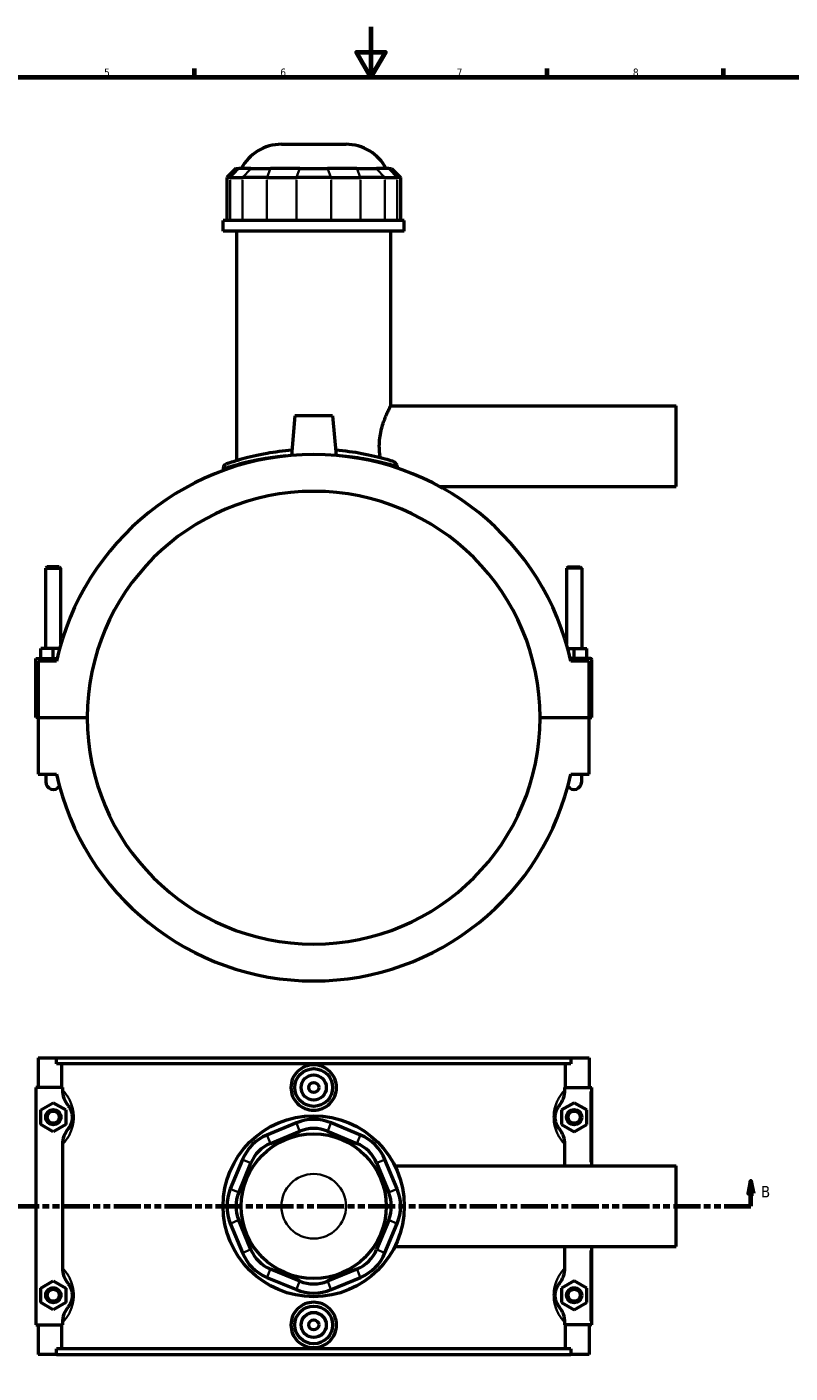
# Model space of a CAD drawing. Header units: millimetres. Extents: x 0 to 898, y -421 to 997.
# Tile 4 of 6: x 284 to 587, y 59 to 594. Entities that reach past the tile are written whole.
import ezdxf

# ---------------------------------------------------------------- set-up
doc = ezdxf.new("R2010")
doc.units = ezdxf.units.MM
doc.linetypes.add('DOUBLE_DASH_CHAIN', pattern=[1.2403, 0.6614, -0.0827, 0.1654, -0.0827, 0.1654, -0.0827])
for name, color, linetype, lineweight in [('Border (ANSI)', 7, 'Continuous', 70), ('Section Line (ANSI)', 7, 'DOUBLE_DASH_CHAIN', 70), ('Visible (ANSI)', 7, 'Continuous', 50), ('Visible Narrow (ANSI)', 7, 'Continuous', 35)]:
    doc.layers.add(name, color=color, linetype=linetype, lineweight=lineweight)
doc.styles.add('Label Text (ANSI)', font='tahoma.ttf')
doc.styles.add('Note Text (ANSI)', font='tahoma.ttf')

# ---------------------------------------------------------------- blocks, each defined once
blk = doc.blocks.new('Borders Default Border')
at = {"layer": 'Border (ANSI)'}
for p, q in [((350.42, 574), (350.42, 577.45)), ((490.58, 574), (490.58, 577.45)), ((560.67, 574), (560.67, 577.45))]:
    blk.add_line(p, q, dxfattribs=at)
at = {"layer": 'Border (ANSI)', "flags": 128}
for points in [[(420.5, 594), (420.5, 574), (414.73, 584), (426.27, 584), (420.5, 574)], [(20, 20), (20, 574), (821, 574), (821, 20), (20, 20)]]:
    blk.add_lwpolyline(points, dxfattribs=at)
at = {"layer": 'Border (ANSI)', "color": 230, "true_color": 0xff0080, "char_height": 3.05, "attachment_point": 7, "style": 'Note Text (ANSI)'}
for s, insert in [('5', (314.48, 574.34)), ('6', (384.49, 574.34)), ('7', (454.6, 574.4)), ('8', (524.63, 574.33))]:
    blk.add_mtext(s, dxfattribs=dict(at, insert=insert))
blk = doc.blocks.new('2dTransSection0')
at = {"layer": 'Section Line (ANSI)', "linetype": 'Continuous'}
for p, q in [((196.96, 135.1), (195.96, 130.1)), ((196.96, 130.1), (196.96, 135.1)), ((197.96, 130.1), (196.96, 135.1)), ((571.55, 135.1), (570.55, 130.1)), ((571.55, 130.1), (571.55, 135.1)), ((572.55, 130.1), (571.55, 135.1)), ((195.96, 130.1), (197.96, 130.1)), ((196.96, 125.1), (196.96, 130.1)), ((570.55, 130.1), (572.55, 130.1)), ((571.55, 125.1), (571.55, 130.1)), ((196.96, 125.1), (207.58, 125.1)), ((560.94, 125.1), (571.55, 125.1))]:
    blk.add_line(p, q, dxfattribs=at)
at = {"layer": 'Section Line (ANSI)', "linetype": 'DOUBLE_DASH_CHAIN', "ltscale": 16.303146}
blk.add_line((196.96, 125.1), (571.55, 125.1), dxfattribs=at)
at = {"layer": 'Section Line (ANSI)', "linetype": 'Continuous', "flags": 128}
for points in [[(197.96, 130.1), (196.96, 135.1), (195.96, 130.1), (197.96, 130.1)], [(572.55, 130.1), (571.55, 135.1), (570.55, 130.1), (572.55, 130.1)]]:
    blk.add_lwpolyline(points, dxfattribs=at)
at = {"layer": 'Section Line (ANSI)'}
for points in [[(197.96, 130.1), (196.96, 135.1), (195.96, 130.1), (197.96, 130.1)], [(572.55, 130.1), (571.55, 135.1), (570.55, 130.1), (572.55, 130.1)]]:
    blk.add_solid(points, dxfattribs=at)
at = {"layer": 'Section Line (ANSI)', "char_height": 4.57, "attachment_point": 7, "style": 'Label Text (ANSI)'}
for insert in [(190.21, 128.6), (575.51, 128.6)]:
    blk.add_mtext('B', dxfattribs=dict(at, insert=insert))

msp = doc.modelspace()

# ---------------------------------------------------------------- linework, layer by layer
at = {"layer": 'Visible (ANSI)'}
for p, q in [((384.933, 547.333), (410.63, 547.333)), ((366.864, 537.673), (363.264, 534.073)), ((366.864, 537.673), (367.96, 537.673)), ((372.798, 537.673), (367.96, 537.673)), ((372.798, 537.673), (380.591, 537.673)), ((392.271, 537.673), (380.591, 537.673)), ((392.271, 537.673), (403.292, 537.673)), ((414.971, 537.673), (403.292, 537.673)), ((414.971, 537.673), (422.764, 537.673)), ((427.602, 537.673), (422.764, 537.673)), ((427.602, 537.673), (428.698, 537.673)), ((428.698, 537.673), (432.298, 534.073)), ((364.634, 534.073), (363.264, 534.073)), ((363.264, 534.073), (363.264, 516.973)), ((364.634, 534.073), (369.472, 534.073)), ((379.214, 534.073), (369.472, 534.073)), ((379.214, 534.073), (390.893, 534.073)), ((404.67, 534.073), (390.893, 534.073)), ((404.67, 534.073), (416.349, 534.073)), ((426.09, 534.073), (416.349, 534.073)), ((426.09, 534.073), (430.928, 534.073)), ((432.298, 534.073), (430.928, 534.073)), ((432.298, 534.073), (432.298, 516.973)), ((433.781, 516.973), (361.781, 516.973)), ((361.781, 512.833), (361.781, 516.973)), ((433.781, 512.833), (433.781, 516.973)), ((433.781, 512.833), (361.781, 512.833)), ((367.181, 421.556), (367.181, 512.833)), ((428.381, 443.333), (428.381, 512.833)), ((390.281, 439.333), (388.905, 423.608)), ((405.281, 439.333), (390.281, 439.333)), ((405.281, 439.333), (406.657, 423.608)), ((428.381, 443.333), (541.781, 443.333)), ((541.781, 411.333), (541.781, 443.333)), ((361.781, 418.506), (361.781, 417.599)), ((447.661, 411.333), (541.781, 411.333)), ((291.881, 379.383), (291.281, 378.783)), ((291.281, 378.783), (297.281, 378.783)), ((291.281, 346.833), (291.281, 378.783)), ((296.681, 379.383), (291.881, 379.383)), ((296.681, 379.383), (297.281, 378.783)), ((297.281, 348.519), (297.281, 378.783)), ((498.881, 379.383), (498.281, 378.783)), ((504.281, 378.783), (498.281, 378.783)), ((498.281, 378.783), (498.281, 348.519)), ((498.881, 379.383), (503.681, 379.383)), ((503.681, 379.383), (504.281, 378.783)), ((504.281, 378.783), (504.281, 346.833)), ((287.281, 342.833), (295.802, 342.833)), ((287.281, 319.383), (287.281, 342.833)), ((294.281, 346.833), (289.281, 346.833)), ((289.281, 342.833), (289.281, 346.833)), ((296.807, 346.833), (294.281, 346.833)), ((294.281, 342.833), (294.281, 346.833)), ((498.755, 346.833), (501.281, 346.833)), ((507.781, 342.833), (499.761, 342.833)), ((501.281, 342.833), (501.281, 346.833)), ((501.281, 346.833), (506.281, 346.833)), ((506.281, 342.833), (506.281, 346.833)), ((295.577, 341.833), (288.281, 341.833)), ((288.281, 341.833), (288.281, 319.383)), ((507.281, 341.833), (499.986, 341.833)), ((507.281, 319.383), (507.281, 341.833)), ((508.281, 319.383), (508.281, 342.333)), ((288.281, 319.383), (287.281, 319.383)), ((288.281, 319.383), (307.781, 319.383)), ((288.281, 319.283), (288.281, 296.833)), ((307.781, 319.283), (288.281, 319.283)), ((291.281, 319.283), (291.281, 319.383)), ((297.281, 319.283), (297.281, 319.383)), ((487.781, 319.383), (507.281, 319.383)), ((507.281, 319.283), (487.781, 319.283)), ((498.281, 319.383), (498.281, 319.283)), ((504.281, 319.383), (504.281, 319.283)), ((507.281, 319.383), (508.281, 319.383)), ((507.281, 296.833), (507.281, 319.283)), ((288.281, 296.833), (295.577, 296.833)), ((291.281, 296.833), (291.281, 293.833)), ((499.986, 296.833), (507.281, 296.833)), ((504.281, 293.833), (504.281, 296.833)), ((288.281, 184.101), (288.281, 172.301)), ((288.281, 184.101), (295.577, 184.101)), ((295.577, 184.101), (499.986, 184.101)), ((295.577, 181.741), (295.577, 184.101)), ((499.986, 184.101), (499.986, 181.741)), ((499.986, 184.101), (507.281, 184.101)), ((507.281, 184.101), (507.281, 172.301)), ((499.986, 181.741), (295.577, 181.741)), ((297.679, 172.301), (297.679, 181.741)), ((497.884, 172.301), (497.884, 181.741)), ((297.909, 172.301), (287.281, 172.301)), ((287.281, 172.301), (287.281, 77.901)), ((297.909, 172.301), (297.909, 171.399)), ((497.654, 171.399), (497.654, 172.301)), ((497.654, 172.301), (507.781, 172.301)), ((507.781, 172.301), (508.281, 172.301)), ((508.281, 141.101), (508.281, 172.301)), ((289.281, 163.387), (294.281, 166.274)), ((294.281, 166.274), (299.281, 163.387)), ((501.281, 166.274), (496.281, 163.387)), ((506.281, 163.387), (501.281, 166.274)), ((289.281, 157.614), (289.281, 163.387)), ((299.281, 163.387), (299.281, 157.614)), ((496.281, 163.387), (496.281, 157.614)), ((506.281, 157.614), (506.281, 163.387)), ((294.281, 154.727), (289.281, 157.614)), ((299.281, 157.614), (294.281, 154.727)), ((390.893, 158.247), (379.214, 153.41)), ((416.349, 153.41), (404.67, 158.247)), ((496.281, 157.614), (501.281, 154.727)), ((501.281, 154.727), (506.281, 157.614)), ((380.591, 150.084), (392.271, 154.921)), ((403.292, 154.921), (414.971, 150.084)), ((297.909, 149.602), (297.909, 100.599)), ((497.654, 141.101), (497.654, 149.602)), ((369.472, 143.668), (364.634, 131.989)), ((367.96, 130.611), (372.798, 142.29)), ((422.764, 142.29), (427.602, 130.611)), ((430.928, 131.989), (426.09, 143.668)), ((430.03, 141.101), (541.781, 141.101)), ((541.781, 109.101), (541.781, 141.101)), ((364.634, 118.212), (369.472, 106.533)), ((372.798, 107.911), (367.96, 119.59)), ((427.602, 119.59), (422.764, 107.911)), ((426.09, 106.533), (430.928, 118.212)), ((430.03, 109.101), (541.781, 109.101)), ((497.654, 100.599), (497.654, 109.101)), ((508.281, 77.901), (508.281, 109.101)), ((379.214, 96.791), (390.893, 91.954)), ((392.271, 95.28), (380.591, 100.117)), ((414.971, 100.117), (403.292, 95.28)), ((404.67, 91.954), (416.349, 96.791)), ((289.281, 92.587), (294.281, 95.474)), ((289.281, 86.814), (289.281, 92.587)), ((294.281, 95.474), (299.281, 92.587)), ((299.281, 92.587), (299.281, 86.814)), ((501.281, 95.474), (496.281, 92.587)), ((496.281, 92.587), (496.281, 86.814)), ((506.281, 92.587), (501.281, 95.474)), ((506.281, 86.814), (506.281, 92.587)), ((294.281, 83.927), (289.281, 86.814)), ((299.281, 86.814), (294.281, 83.927)), ((496.281, 86.814), (501.281, 83.927)), ((501.281, 83.927), (506.281, 86.814)), ((287.281, 77.901), (297.909, 77.901)), ((288.281, 77.901), (288.281, 66.101)), ((297.679, 68.461), (297.679, 77.901)), ((297.909, 78.802), (297.909, 77.901)), ((497.654, 77.901), (497.654, 78.802)), ((507.781, 77.901), (497.654, 77.901)), ((497.884, 68.461), (497.884, 77.901)), ((507.281, 77.901), (507.281, 66.101)), ((508.281, 77.901), (507.781, 77.901)), ((295.577, 66.101), (288.281, 66.101)), ((499.986, 68.461), (295.577, 68.461)), ((295.577, 66.101), (295.577, 68.461)), ((295.577, 66.101), (499.986, 66.101)), ((499.986, 68.461), (499.986, 66.101)), ((507.281, 66.101), (499.986, 66.101))]:
    msp.add_line(p, q, dxfattribs=at)
for centre, radius in [((397.781, 172.301), 7.5), ((397.781, 172.301), 5), ((397.781, 172.301), 2), ((294.281, 160.501), 3), ((294.281, 160.501), 2.4), ((397.781, 125.101), 36), ((501.281, 160.501), 3), ((501.281, 160.501), 2.4), ((397.781, 125.101), 28.8), ((294.281, 89.701), 3), ((294.281, 89.701), 2.4), ((501.281, 89.701), 3), ((501.281, 89.701), 2.4), ((397.781, 77.901), 7.5), ((397.781, 77.901), 5), ((397.781, 77.901), 2)]:
    msp.add_circle(centre, radius, dxfattribs=at)
for centre, radius, start, end in [((384.933, 529.333), 18, 90, 152.39759), ((410.63, 529.333), 18, 27.60241, 90), ((397.781, 319.333), 104.652, 12.41543, 167.58457), ((363.581, 418.506), 1.8, 109.02692, 180), ((397.781, 319.333), 90, 0.03183, 179.96817), ((507.781, 342.333), 0.5, 0, 90), ((397.781, 319.333), 90, 180.03183, 359.96817), ((397.781, 319.333), 104.652, 192.41543, 347.58457), ((294.281, 293.833), 3, 180, 324.82445), ((501.281, 293.833), 3, 215.17555, 0), ((397.781, 141.617), 18, 67.5, 112.5), ((397.781, 141.617), 14.4, 67.5, 112.5), ((386.102, 136.78), 18, 112.5, 157.5), ((386.102, 136.78), 14.4, 112.5, 157.5), ((409.46, 136.78), 14.4, 22.5, 67.5), ((409.46, 136.78), 18, 22.5, 67.5), ((381.264, 125.101), 18, 157.5, 202.5), ((381.264, 125.101), 14.4, 157.5, 202.5), ((414.298, 125.101), 14.4, 337.5, 22.5), ((414.298, 125.101), 18, 337.5, 22.5), ((386.102, 113.421), 14.4, 202.5, 247.5), ((409.46, 113.421), 14.4, 292.5, 337.5), ((386.102, 113.421), 18, 202.5, 247.5), ((409.46, 113.421), 18, 292.5, 337.5), ((397.781, 108.584), 18, 247.5, 292.5), ((397.781, 108.584), 14.4, 247.5, 292.5)]:
    msp.add_arc(centre, radius, start, end, dxfattribs=at)
for points, knots in [([(424.274, 422.696), (424.187, 423.194), (424.112, 423.699), (423.928, 425.249), (423.865, 426.304), (423.865, 428.362), (423.928, 429.418), (424.176, 431.502), (424.361, 432.531), (425.039, 435.475), (425.655, 437.246), (426.491, 439.345), (426.775, 440.004), (427.304, 441.172), (427.548, 441.681), (427.954, 442.504), (428.115, 442.818), (428.328, 443.233), (428.381, 443.333), (428.381, 443.333)], [4.4718432, 4.4718432, 4.4718432, 4.4718432, 4.6223028, 4.6223028, 4.9310078, 4.9310078, 5.2397128, 5.2397128, 5.5484177, 5.5484177, 6.1658277, 6.1658277, 6.4734987, 6.4734987, 6.7811697, 6.7811697, 7.0888407, 7.0888407, 7.3965117, 7.3965117, 7.3965117, 7.3965117]), ([(389.088, 425.682), (385.604, 425.396), (382.273, 424.949), (375.472, 423.75), (372.173, 422.954), (366.59, 421.423), (364.519, 420.725), (363.191, 420.276), (362.997, 420.211), (362.998, 420.211)], [17.2877422, 17.2877422, 17.2877422, 17.2877422, 18.3647061, 18.3647061, 19.7111366, 19.7111366, 21.2484903, 21.2484903, 21.8840769, 21.8840769, 21.8840769, 21.8840769]), ([(429.127, 421.329), (428.289, 421.587), (427.306, 421.878), (423.696, 422.875), (420.54, 423.647), (413.737, 424.887), (410.193, 425.376), (406.475, 425.682)], [12.4986465, 12.4986465, 12.4986465, 12.4986465, 13.0805085, 13.0805085, 14.3887902, 14.3887902, 15.5383895, 15.5383895, 15.5383895, 15.5383895]), ([(430.997, 419.379), (430.945, 419.595), (430.86, 419.809), (430.632, 420.217), (430.487, 420.412), (430.088, 420.827), (429.811, 421.032), (429.382, 421.24), (429.256, 421.29), (429.127, 421.329)], [-0.29877933, -0.29877933, -0.29877933, -0.29877933, -0.22260998, -0.22260998, -0.14545037, -0.14545037, -0.0408399, -0.0408399, 0, 0, 0, 0]), ([(406.839, 172.301), (406.839, 171.164), (406.61, 169.953), (405.682, 167.728), (404.983, 166.713), (403.374, 165.114), (402.356, 164.422), (400.127, 163.504), (398.916, 163.278), (396.646, 163.278), (395.435, 163.504), (393.206, 164.422), (392.189, 165.114), (390.579, 166.713), (389.88, 167.728), (388.953, 169.953), (388.724, 171.164), (388.724, 173.437), (388.953, 174.648), (389.88, 176.873), (390.579, 177.888), (392.189, 179.487), (393.206, 180.179), (395.435, 181.097), (396.646, 181.323), (398.916, 181.323), (400.127, 181.097), (402.356, 180.179), (403.374, 179.487), (404.983, 177.888), (405.682, 176.873), (406.61, 174.648), (406.839, 173.437), (406.839, 172.301)], [0, 0, 0, 0, 0.3408608, 0.3408608, 0.6817217, 0.6817217, 1.0222791, 1.0222791, 1.3628365, 1.3628365, 1.703394, 1.703394, 2.0439514, 2.0439514, 2.3848122, 2.3848122, 2.7256731, 2.7256731, 3.0665339, 3.0665339, 3.4073947, 3.4073947, 3.7479522, 3.7479522, 4.0885096, 4.0885096, 4.429067, 4.429067, 4.7696244, 4.7696244, 5.1104853, 5.1104853, 5.4513461, 5.4513461, 5.4513461, 5.4513461]), ([(297.909, 171.399), (297.909, 170.246), (298.123, 169.103), (298.911, 166.994), (299.46, 166.035), (300.144, 165.178)], [-0.67568477, -0.67568477, -0.67568477, -0.67568477, -0.32906402, -0.32906402, 0, 0, 0, 0]), ([(495.418, 165.178), (496.107, 166.041), (496.659, 167.006), (497.442, 169.117), (497.654, 170.253), (497.654, 171.399)], [-0.67459021, -0.67459021, -0.67459021, -0.67459021, -0.34391216, -0.34391216, 0, 0, 0, 0]), ([(300.144, 165.178), (300.202, 165.105), (300.261, 165.028), (300.47, 164.745), (300.625, 164.513), (300.905, 164.027), (301.028, 163.79), (301.227, 163.337), (301.305, 163.141), (301.457, 162.696), (301.531, 162.444), (301.636, 161.98), (301.674, 161.781), (301.736, 161.356), (301.758, 161.129), (301.778, 160.767), (301.781, 160.634), (301.781, 160.501), (301.781, 160.367), (301.778, 160.234), (301.758, 159.872), (301.736, 159.645), (301.674, 159.22), (301.636, 159.021), (301.531, 158.557), (301.457, 158.305), (301.305, 157.86), (301.227, 157.664), (301.028, 157.211), (300.905, 156.974), (300.625, 156.488), (300.47, 156.256), (300.261, 155.973), (300.202, 155.896), (300.144, 155.823)], [1.0447043, 1.0447043, 1.0447043, 1.0447043, 1.2047052, 1.2047052, 1.5935878, 1.5935878, 1.8927283, 1.8927283, 2.0919613, 2.0919613, 2.3069676, 2.3069676, 2.4548444, 2.4548444, 2.6087362, 2.6087362, 2.6966063, 2.6966063, 2.6966063, 2.7844765, 2.7844765, 2.9383682, 2.9383682, 3.0862451, 3.0862451, 3.3012513, 3.3012513, 3.5004843, 3.5004843, 3.7996248, 3.7996248, 4.1885074, 4.1885074, 4.3485083, 4.3485083, 4.3485083, 4.3485083]), ([(495.418, 155.823), (495.36, 155.896), (495.301, 155.973), (495.092, 156.256), (494.937, 156.488), (494.657, 156.974), (494.534, 157.211), (494.336, 157.664), (494.258, 157.86), (494.106, 158.305), (494.032, 158.557), (493.926, 159.021), (493.888, 159.22), (493.827, 159.645), (493.804, 159.872), (493.785, 160.234), (493.781, 160.367), (493.781, 160.501), (493.781, 160.634), (493.785, 160.767), (493.804, 161.129), (493.827, 161.356), (493.888, 161.781), (493.926, 161.98), (494.032, 162.444), (494.106, 162.696), (494.258, 163.141), (494.336, 163.337), (494.534, 163.79), (494.657, 164.027), (494.937, 164.513), (495.092, 164.745), (495.301, 165.028), (495.36, 165.105), (495.418, 165.178)], [1.0447043, 1.0447043, 1.0447043, 1.0447043, 1.2047056, 1.2047056, 1.5935881, 1.5935881, 1.8927285, 1.8927285, 2.0919614, 2.0919614, 2.3069676, 2.3069676, 2.4548444, 2.4548444, 2.6087362, 2.6087362, 2.6966063, 2.6966063, 2.6966063, 2.7844765, 2.7844765, 2.9383682, 2.9383682, 3.086245, 3.086245, 3.3012513, 3.3012513, 3.5004842, 3.5004842, 3.7996246, 3.7996246, 4.188507, 4.188507, 4.3485083, 4.3485083, 4.3485083, 4.3485083]), ([(300.144, 155.823), (299.455, 154.96), (298.903, 153.995), (298.12, 151.884), (297.909, 150.748), (297.909, 149.602)], [-0.67459021, -0.67459021, -0.67459021, -0.67459021, -0.34391216, -0.34391216, 0, 0, 0, 0]), ([(497.654, 149.602), (497.654, 150.755), (497.439, 151.898), (496.652, 154.007), (496.103, 154.966), (495.418, 155.823)], [-0.67568477, -0.67568477, -0.67568477, -0.67568477, -0.32906402, -0.32906402, 0, 0, 0, 0]), ([(297.909, 100.599), (297.909, 99.446), (298.123, 98.303), (298.911, 96.194), (299.46, 95.235), (300.144, 94.378)], [-0.67568477, -0.67568477, -0.67568477, -0.67568477, -0.32906402, -0.32906402, 0, 0, 0, 0]), ([(495.418, 94.378), (496.107, 95.241), (496.659, 96.206), (497.442, 98.317), (497.654, 99.453), (497.654, 100.599)], [-0.67459021, -0.67459021, -0.67459021, -0.67459021, -0.34391216, -0.34391216, 0, 0, 0, 0]), ([(300.144, 94.378), (300.202, 94.305), (300.261, 94.228), (300.47, 93.945), (300.625, 93.713), (300.905, 93.227), (301.028, 92.99), (301.227, 92.537), (301.305, 92.341), (301.457, 91.896), (301.531, 91.644), (301.636, 91.18), (301.674, 90.981), (301.736, 90.556), (301.758, 90.329), (301.778, 89.967), (301.781, 89.834), (301.781, 89.701), (301.781, 89.567), (301.778, 89.434), (301.758, 89.072), (301.736, 88.845), (301.674, 88.42), (301.636, 88.221), (301.531, 87.757), (301.457, 87.505), (301.305, 87.06), (301.227, 86.864), (301.028, 86.411), (300.905, 86.174), (300.625, 85.688), (300.47, 85.456), (300.261, 85.173), (300.202, 85.096), (300.144, 85.023)], [1.0447043, 1.0447043, 1.0447043, 1.0447043, 1.2047055, 1.2047055, 1.593588, 1.593588, 1.8927284, 1.8927284, 2.0919614, 2.0919614, 2.3069676, 2.3069676, 2.4548444, 2.4548444, 2.6087362, 2.6087362, 2.6966063, 2.6966063, 2.6966063, 2.7844765, 2.7844765, 2.9383682, 2.9383682, 3.0862451, 3.0862451, 3.3012513, 3.3012513, 3.5004842, 3.5004842, 3.7996246, 3.7996246, 4.1885071, 4.1885071, 4.3485083, 4.3485083, 4.3485083, 4.3485083]), ([(495.418, 85.023), (495.36, 85.096), (495.301, 85.173), (495.092, 85.456), (494.937, 85.688), (494.657, 86.174), (494.534, 86.411), (494.336, 86.864), (494.258, 87.06), (494.106, 87.505), (494.032, 87.757), (493.926, 88.221), (493.888, 88.42), (493.827, 88.845), (493.804, 89.072), (493.785, 89.434), (493.781, 89.567), (493.781, 89.701), (493.781, 89.834), (493.785, 89.967), (493.804, 90.329), (493.827, 90.556), (493.888, 90.981), (493.926, 91.18), (494.032, 91.644), (494.106, 91.896), (494.258, 92.341), (494.336, 92.537), (494.534, 92.99), (494.657, 93.227), (494.937, 93.713), (495.092, 93.945), (495.301, 94.228), (495.36, 94.305), (495.418, 94.378)], [1.044033, 1.044033, 1.044033, 1.044033, 1.2040403, 1.2040403, 1.5929208, 1.5929208, 1.8920596, 1.8920596, 2.0912909, 2.0912909, 2.3062968, 2.3062968, 2.4541732, 2.4541732, 2.6080649, 2.6080649, 2.695935, 2.695935, 2.695935, 2.7838051, 2.7838051, 2.9376968, 2.9376968, 3.0855732, 3.0855732, 3.3005791, 3.3005791, 3.4998104, 3.4998104, 3.7989492, 3.7989492, 4.1878297, 4.1878297, 4.347837, 4.347837, 4.347837, 4.347837]), ([(406.839, 77.901), (406.839, 76.764), (406.61, 75.553), (405.682, 73.328), (404.983, 72.313), (403.374, 70.714), (402.356, 70.022), (400.127, 69.104), (398.916, 68.878), (396.646, 68.878), (395.435, 69.104), (393.206, 70.022), (392.189, 70.714), (390.579, 72.313), (389.88, 73.328), (388.953, 75.553), (388.724, 76.764), (388.724, 77.901), (388.724, 79.037), (388.953, 80.248), (389.88, 82.473), (390.579, 83.488), (392.189, 85.087), (393.206, 85.779), (395.435, 86.697), (396.646, 86.923), (398.916, 86.923), (400.127, 86.697), (402.356, 85.779), (403.374, 85.087), (404.983, 83.488), (405.682, 82.473), (406.61, 80.248), (406.839, 79.037), (406.839, 77.901)], [2.7256731, 2.7256731, 2.7256731, 2.7256731, 3.0665339, 3.0665339, 3.4073947, 3.4073947, 3.7479522, 3.7479522, 4.0885096, 4.0885096, 4.429067, 4.429067, 4.7696244, 4.7696244, 5.1104853, 5.1104853, 5.4513461, 5.4513461, 5.4513461, 5.792207, 5.792207, 6.1330678, 6.1330678, 6.4736252, 6.4736252, 6.8141826, 6.8141826, 7.1547401, 7.1547401, 7.4952975, 7.4952975, 7.8361583, 7.8361583, 8.1770192, 8.1770192, 8.1770192, 8.1770192]), ([(300.144, 85.023), (299.455, 84.16), (298.903, 83.195), (298.12, 81.084), (297.909, 79.948), (297.909, 78.802)], [-0.67459021, -0.67459021, -0.67459021, -0.67459021, -0.34391216, -0.34391216, 0, 0, 0, 0]), ([(497.654, 78.802), (497.654, 79.955), (497.439, 81.098), (496.652, 83.207), (496.103, 84.166), (495.418, 85.023)], [-0.67568477, -0.67568477, -0.67568477, -0.67568477, -0.32906402, -0.32906402, 0, 0, 0, 0])]:
    msp.add_open_spline(points, degree=3, knots=knots, dxfattribs=at)
msp.add_open_spline([(431.218, 418.5), (431.143, 418.786), (431.069, 419.079), (430.997, 419.379)], degree=3, dxfattribs=at)
at = {"layer": 'Visible Narrow (ANSI)'}
for p, q in [((367.794, 537.493), (364.801, 534.253)), ((372.632, 537.493), (369.638, 534.253)), ((380.522, 537.493), (379.283, 534.253)), ((392.202, 537.493), (390.962, 534.253)), ((403.361, 537.493), (404.601, 534.253)), ((415.04, 537.493), (416.28, 534.253)), ((422.931, 537.493), (425.924, 534.253)), ((427.768, 537.493), (430.762, 534.253)), ((364.634, 517.828), (364.634, 533.218)), ((369.472, 533.218), (369.472, 517.828)), ((379.214, 517.828), (379.214, 533.218)), ((390.893, 533.218), (390.893, 517.828)), ((404.67, 517.828), (404.67, 533.218)), ((416.349, 533.218), (416.349, 517.828)), ((426.09, 517.828), (426.09, 533.218)), ((430.928, 533.218), (430.928, 517.828)), ((507.781, 170.741), (507.781, 142.661)), ((392.202, 155.088), (390.962, 158.081)), ((403.361, 155.088), (404.601, 158.081)), ((379.283, 153.243), (380.522, 150.25)), ((415.04, 150.25), (416.28, 153.243)), ((372.632, 142.359), (369.638, 143.599)), ((422.931, 142.359), (425.924, 143.599)), ((367.794, 130.68), (364.801, 131.92)), ((427.768, 130.68), (430.762, 131.92)), ((367.794, 119.521), (364.801, 118.281)), ((427.768, 119.521), (430.762, 118.281)), ((372.632, 107.842), (369.638, 106.602)), ((422.931, 107.842), (425.924, 106.602)), ((507.781, 107.541), (507.781, 79.461)), ((380.522, 99.951), (379.283, 96.958)), ((415.04, 99.951), (416.28, 96.958)), ((392.202, 95.113), (390.962, 92.12)), ((403.361, 95.113), (404.601, 92.12))]:
    msp.add_line(p, q, dxfattribs=at)
msp.add_circle((397.781, 125.101), 12.849, dxfattribs=at)
for points, knots in [([(361.863, 418.535), (361.956, 418.564), (362.13, 418.62), (363.359, 419.015), (365.502, 419.701), (371.28, 421.206), (374.694, 421.988), (381.105, 423.062), (383.81, 423.427), (386.637, 423.7)], [-21.6535278, -21.6535278, -21.6535278, -21.6535278, -21.2484903, -21.2484903, -19.7111366, -19.7111366, -18.3647061, -18.3647061, -17.5036433, -17.5036433, -17.5036433, -17.5036433]), ([(408.247, 423.763), (411.559, 423.462), (414.716, 423.034), (421.334, 421.887), (424.6, 421.128), (428.379, 420.137), (429.428, 419.841), (430.317, 419.581)], [-15.3911393, -15.3911393, -15.3911393, -15.3911393, -14.3887902, -14.3887902, -13.0805085, -13.0805085, -12.4769716, -12.4769716, -12.4769716, -12.4769716]), ([(298.38, 150.11), (298.547, 150.299), (298.72, 150.502), (299.254, 151.164), (299.629, 151.673), (300.303, 152.743), (300.6, 153.265), (301.079, 154.26), (301.267, 154.691), (301.634, 155.671), (301.811, 156.225), (302.066, 157.245), (302.158, 157.684), (302.306, 158.619), (302.361, 159.117), (302.407, 159.915), (302.416, 160.208), (302.416, 160.501), (302.416, 160.793), (302.407, 161.086), (302.361, 161.884), (302.306, 162.382), (302.158, 163.317), (302.066, 163.756), (301.811, 164.776), (301.634, 165.331), (301.267, 166.31), (301.079, 166.741), (300.6, 167.736), (300.303, 168.258), (299.629, 169.328), (299.254, 169.837), (298.72, 170.499), (298.547, 170.702), (298.38, 170.891)], [-4.3822098, -4.3822098, -4.3822098, -4.3822098, -4.1885074, -4.1885074, -3.7996248, -3.7996248, -3.5004843, -3.5004843, -3.3012513, -3.3012513, -3.0862451, -3.0862451, -2.9383682, -2.9383682, -2.7844765, -2.7844765, -2.6966063, -2.6966063, -2.6966063, -2.6087362, -2.6087362, -2.4548444, -2.4548444, -2.3069676, -2.3069676, -2.0919613, -2.0919613, -1.8927283, -1.8927283, -1.5935878, -1.5935878, -1.2047052, -1.2047052, -1.0110028, -1.0110028, -1.0110028, -1.0110028]), ([(497.183, 170.891), (497.015, 170.702), (496.842, 170.499), (496.309, 169.837), (495.934, 169.328), (495.26, 168.258), (494.963, 167.736), (494.483, 166.741), (494.296, 166.31), (493.929, 165.331), (493.751, 164.776), (493.496, 163.756), (493.405, 163.317), (493.257, 162.382), (493.202, 161.884), (493.155, 161.086), (493.147, 160.793), (493.147, 160.501), (493.147, 160.208), (493.155, 159.915), (493.202, 159.117), (493.257, 158.619), (493.405, 157.684), (493.496, 157.245), (493.751, 156.225), (493.929, 155.671), (494.296, 154.691), (494.483, 154.26), (494.963, 153.265), (495.26, 152.743), (495.934, 151.673), (496.309, 151.164), (496.842, 150.502), (497.015, 150.299), (497.183, 150.11)], [-4.3822098, -4.3822098, -4.3822098, -4.3822098, -4.188507, -4.188507, -3.7996246, -3.7996246, -3.5004842, -3.5004842, -3.3012513, -3.3012513, -3.086245, -3.086245, -2.9383682, -2.9383682, -2.7844765, -2.7844765, -2.6966063, -2.6966063, -2.6966063, -2.6087362, -2.6087362, -2.4548444, -2.4548444, -2.3069676, -2.3069676, -2.0919614, -2.0919614, -1.8927285, -1.8927285, -1.5935881, -1.5935881, -1.2047056, -1.2047056, -1.0110028, -1.0110028, -1.0110028, -1.0110028]), ([(298.38, 79.31), (298.547, 79.499), (298.72, 79.702), (299.254, 80.364), (299.629, 80.873), (300.303, 81.943), (300.6, 82.465), (301.079, 83.46), (301.267, 83.891), (301.634, 84.871), (301.811, 85.425), (302.066, 86.445), (302.158, 86.884), (302.306, 87.819), (302.361, 88.317), (302.407, 89.115), (302.416, 89.408), (302.416, 89.701), (302.416, 89.993), (302.407, 90.286), (302.361, 91.084), (302.306, 91.582), (302.158, 92.517), (302.066, 92.956), (301.811, 93.976), (301.634, 94.531), (301.267, 95.51), (301.079, 95.941), (300.6, 96.936), (300.303, 97.458), (299.629, 98.528), (299.254, 99.037), (298.72, 99.699), (298.547, 99.902), (298.38, 100.091)], [-4.3822098, -4.3822098, -4.3822098, -4.3822098, -4.1885071, -4.1885071, -3.7996246, -3.7996246, -3.5004842, -3.5004842, -3.3012513, -3.3012513, -3.0862451, -3.0862451, -2.9383682, -2.9383682, -2.7844765, -2.7844765, -2.6966063, -2.6966063, -2.6966063, -2.6087362, -2.6087362, -2.4548444, -2.4548444, -2.3069676, -2.3069676, -2.0919614, -2.0919614, -1.8927284, -1.8927284, -1.593588, -1.593588, -1.2047055, -1.2047055, -1.0110028, -1.0110028, -1.0110028, -1.0110028]), ([(497.183, 100.091), (497.015, 99.902), (496.842, 99.699), (496.309, 99.037), (495.934, 98.528), (495.26, 97.458), (494.963, 96.936), (494.483, 95.941), (494.296, 95.51), (493.929, 94.531), (493.751, 93.976), (493.496, 92.956), (493.405, 92.517), (493.257, 91.582), (493.202, 91.084), (493.155, 90.286), (493.147, 89.993), (493.147, 89.701), (493.147, 89.408), (493.155, 89.115), (493.202, 88.317), (493.257, 87.819), (493.405, 86.884), (493.496, 86.445), (493.751, 85.425), (493.929, 84.871), (494.296, 83.891), (494.483, 83.46), (494.963, 82.465), (495.26, 81.943), (495.934, 80.873), (496.309, 80.364), (496.842, 79.702), (497.015, 79.499), (497.183, 79.31)], [-4.3815385, -4.3815385, -4.3815385, -4.3815385, -4.1878297, -4.1878297, -3.7989492, -3.7989492, -3.4998104, -3.4998104, -3.3005791, -3.3005791, -3.0855732, -3.0855732, -2.9376968, -2.9376968, -2.7838051, -2.7838051, -2.695935, -2.695935, -2.695935, -2.6080649, -2.6080649, -2.4541732, -2.4541732, -2.3062968, -2.3062968, -2.0912909, -2.0912909, -1.8920596, -1.8920596, -1.5929208, -1.5929208, -1.2040403, -1.2040403, -1.0103315, -1.0103315, -1.0103315, -1.0103315])]:
    msp.add_open_spline(points, degree=3, knots=knots, dxfattribs=at)

# ---------------------------------------------------------------- block references
msp.add_blockref('Borders Default Border', (0, 0))
at = {"layer": 'Section Line (ANSI)'}
msp.add_blockref('2dTransSection0', (0, 0), dxfattribs=at)

doc.saveas('drawing.dxf')
